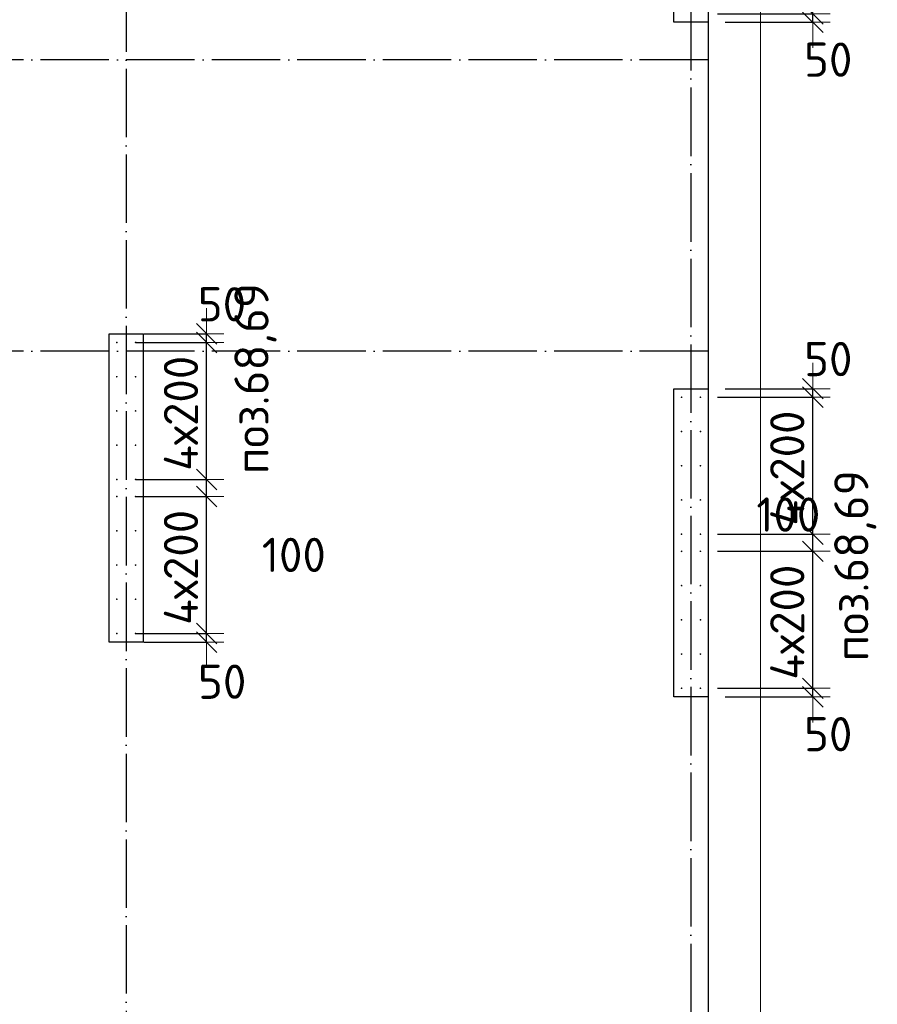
# Model space of a CAD drawing. Header units: millimetres. Extents: x 76517 to 124426, y -73423 to -21861.
# Tile 19 of 114: x 101128 to 106139, y -67116 to -61365. Entities that reach past the tile are written whole.
import ezdxf

# ---------------------------------------------------------------- set-up
doc = ezdxf.new("R2010")
doc.units = ezdxf.units.MM
doc.header["$PDMODE"] = 65
doc.linetypes.add('______11', pattern=[500, 400, -50, 0, -50])
doc.linetypes.add('______5', pattern=[1100, 800, -100, 100, -100])
for name, color, linetype, lineweight in [('Standard', 7, 'Continuous', 25), ('Арм.стержн. Выпуски', 180, 'Continuous', 35), ('Колонна (1)', 7, 'Continuous', 35), ('Размерная линия_ общее_1', 7, 'Continuous', 13), ('Фундамент_ общее', 7, 'Continuous', 35)]:
    doc.layers.add(name, color=color, linetype=linetype, lineweight=lineweight)
doc.layers.add('Осевая линия_ общее', color=7, linetype='______5', lineweight=13, true_color=0xa0a0a0)
doc.styles.add('ISOCPEUR', font='ISOCPEUR')
doc.dimstyles.new('DIMSTYLE_10', dxfattribs={"dimtxt": 200, "dimasz": 200, "dimexe": 0, "dimexo": 0, "dimgap": 100, "dimtad": 2, "dimdec": 0, "dimrnd": 5, "dimzin": 12, "dimdsep": 46, "dimtxsty": 'ISOCPEUR', "dimblk1": 'ALL_ML_STRICH', "dimblk2": 'ALL_ML_STRICH', "dimsah": 1, "dimcen": 0, "dimclrd": 7, "dimclre": 256, "dimclrt": 7, "dimadec": 0, "dimazin": 0, "dimtfac": 1, "dimtdec": 0, "dimtix": 1, "dimtmove": 2, "dimatfit": 3, "dimfxl": 0, "dimtvp": 1.2, "dimtzin": 0, "dimlwd": 0, "dimlwe": -3, "dimarcsym": 0})
doc.dimstyles.new('DIMSTYLE_15', dxfattribs={"dimtxt": 200, "dimasz": 200, "dimexe": 0, "dimexo": 0, "dimgap": 100, "dimtad": 0, "dimdec": 0, "dimrnd": 5, "dimzin": 12, "dimdsep": 46, "dimtxsty": 'ISOCPEUR', "dimblk1": 'ALL_ML_STRICH', "dimblk2": 'ALL_ML_STRICH', "dimsah": 1, "dimcen": 0, "dimclrd": 7, "dimclre": 256, "dimclrt": 7, "dimadec": 0, "dimazin": 0, "dimtfac": 1, "dimtdec": 0, "dimtix": 1, "dimtmove": 2, "dimatfit": 3, "dimfxl": 0, "dimtvp": 1.2, "dimtzin": 0, "dimlwd": 0, "dimlwe": -3, "dimarcsym": 0})
doc.dimstyles.new('DIMSTYLE_16', dxfattribs={"dimtxt": 200, "dimasz": 200, "dimexe": 0, "dimexo": 0, "dimgap": 100, "dimtad": 2, "dimdec": 0, "dimrnd": 5, "dimzin": 12, "dimdsep": 46, "dimtxsty": 'ISOCPEUR', "dimblk1": 'ALL_ML_STRICH', "dimblk2": 'ALL_ML_STRICH', "dimsah": 1, "dimcen": 0, "dimclrd": 7, "dimclre": 256, "dimclrt": 7, "dimadec": 0, "dimazin": 0, "dimtfac": 1, "dimtdec": 0, "dimtix": 1, "dimtmove": 2, "dimatfit": 3, "dimfxl": 0, "dimtzin": 0, "dimlwd": 0, "dimlwe": -3, "dimarcsym": 0})

# ---------------------------------------------------------------- blocks, each defined once
blk = doc.blocks.new('ALL_ML_STRICH')
at = {"color": 0, "linetype": 'ByBlock', "lineweight": -2}
for p, q in [((-0.3, -0.3), (0.3, 0.3)), ((0, -0.5), (0, 0.5)), ((-1, 0), (0.5, 0))]:
    blk.add_line(p, q, dxfattribs=at)
blk = doc.blocks.new('*D345')
at = {"layer": 'DEFPOINTS', "color": 7, "linetype": 'Continuous', "lineweight": 13, "transparency": 33554687}
for p in [(105105, -65270), (105150, -65320), (105762.5, -65320)]:
    blk.add_point(p, dxfattribs=at)
at = {"layer": 'Размерная линия_ общее_1', "color": 253, "linetype": 'Continuous', "lineweight": -2, "true_color": 0xa0a0a0, "transparency": 33554687}
for p, q in [((105205, -65270), (105762.5, -65270)), ((105250, -65320), (105762.5, -65320))]:
    blk.add_line(p, q, dxfattribs=at)
at = {"layer": 'Размерная линия_ общее_1', "color": 7, "linetype": 'Continuous', "lineweight": -2, "transparency": 33554687}
blk.add_line((105762.5, -65320), (105762.5, -65270), dxfattribs=at)
at = {"layer": 'Размерная линия_ общее_1', "color": 7, "linetype": 'Continuous', "lineweight": 13, "transparency": 33554687, "xscale": 200, "yscale": 200, "zscale": 200}
for p, rotation in [((105762.5, -65320), 270), ((105762.5, -65270), 90)]:
    blk.add_blockref('ALL_ML_STRICH', p, dxfattribs=dict(at, rotation=rotation))
at = {"layer": 'Размерная линия_ общее_1', "color": 7, "linetype": 'Continuous', "lineweight": 13, "transparency": 33554687, "insert": (105851.6, -65538), "char_height": 200, "width": 400, "attachment_point": 5, "style": 'ISOCPEUR'}
blk.add_mtext('\\A1;{50}', dxfattribs=at)
blk = doc.blocks.new('*D346')
at = {"layer": 'DEFPOINTS', "color": 7, "linetype": 'Continuous', "lineweight": 13, "transparency": 33554687}
for p in [(105105, -64470), (105105, -65270), (105762.5, -65270)]:
    blk.add_point(p, dxfattribs=at)
at = {"layer": 'Размерная линия_ общее_1', "color": 253, "linetype": 'Continuous', "lineweight": -2, "true_color": 0xa0a0a0, "transparency": 33554687}
for p, q in [((105205, -64470), (105762.5, -64470)), ((105205, -65270), (105762.5, -65270))]:
    blk.add_line(p, q, dxfattribs=at)
at = {"layer": 'Размерная линия_ общее_1', "color": 7, "linetype": 'Continuous', "lineweight": -2, "transparency": 33554687}
blk.add_line((105762.5, -65270), (105762.5, -64470), dxfattribs=at)
at = {"layer": 'Размерная линия_ общее_1', "color": 7, "linetype": 'Continuous', "lineweight": 13, "transparency": 33554687, "xscale": 200, "yscale": 200, "zscale": 200}
for p, rotation in [((105762.5, -64470), 90), ((105762.5, -65270), 270)]:
    blk.add_blockref('ALL_ML_STRICH', p, dxfattribs=dict(at, rotation=rotation))
at = {"layer": 'Размерная линия_ общее_1', "color": 7, "linetype": 'Continuous', "lineweight": 13, "transparency": 33554687, "insert": (105512.5, -65220), "char_height": 200, "width": 10, "attachment_point": 1, "rotation": 90, "line_spacing_factor": 0.60241, "style": 'ISOCPEUR'}
blk.add_mtext('4х200', dxfattribs=at)
blk = doc.blocks.new('*D347')
at = {"layer": 'DEFPOINTS', "color": 7, "linetype": 'Continuous', "lineweight": 13, "transparency": 33554687}
for p in [(105105, -64370), (105105, -64470), (105762.5, -64470)]:
    blk.add_point(p, dxfattribs=at)
at = {"layer": 'Размерная линия_ общее_1', "color": 253, "linetype": 'Continuous', "lineweight": -2, "true_color": 0xa0a0a0, "transparency": 33554687}
for p, q in [((105205, -64370), (105762.5, -64370)), ((105205, -64470), (105762.5, -64470))]:
    blk.add_line(p, q, dxfattribs=at)
at = {"layer": 'Размерная линия_ общее_1', "color": 7, "linetype": 'Continuous', "lineweight": -2, "transparency": 33554687}
blk.add_line((105762.5, -64470), (105762.5, -64370), dxfattribs=at)
at = {"layer": 'Размерная линия_ общее_1', "color": 7, "linetype": 'Continuous', "lineweight": 13, "transparency": 33554687, "xscale": 200, "yscale": 200, "zscale": 200}
for p, rotation in [((105762.5, -64470), 270), ((105762.5, -64370), 90)]:
    blk.add_blockref('ALL_ML_STRICH', p, dxfattribs=dict(at, rotation=rotation))
at = {"layer": 'Размерная линия_ общее_1', "color": 7, "linetype": 'Continuous', "lineweight": 13, "transparency": 33554687, "insert": (105618.6, -64255.3), "char_height": 200, "width": 600, "attachment_point": 5, "style": 'ISOCPEUR'}
blk.add_mtext('\\A1;{100}', dxfattribs=at)
blk = doc.blocks.new('*D348')
at = {"layer": 'DEFPOINTS', "color": 7, "linetype": 'Continuous', "lineweight": 13, "transparency": 33554687}
for p in [(105105, -63570), (105105, -64370), (105762.5, -64370)]:
    blk.add_point(p, dxfattribs=at)
at = {"layer": 'Размерная линия_ общее_1', "color": 253, "linetype": 'Continuous', "lineweight": -2, "true_color": 0xa0a0a0, "transparency": 33554687}
for p, q in [((105205, -63570), (105762.5, -63570)), ((105205, -64370), (105762.5, -64370))]:
    blk.add_line(p, q, dxfattribs=at)
at = {"layer": 'Размерная линия_ общее_1', "color": 7, "linetype": 'Continuous', "lineweight": -2, "transparency": 33554687}
blk.add_line((105762.5, -64370), (105762.5, -63570), dxfattribs=at)
at = {"layer": 'Размерная линия_ общее_1', "color": 7, "linetype": 'Continuous', "lineweight": 13, "transparency": 33554687, "xscale": 200, "yscale": 200, "zscale": 200}
for p, rotation in [((105762.5, -63570), 90), ((105762.5, -64370), 270)]:
    blk.add_blockref('ALL_ML_STRICH', p, dxfattribs=dict(at, rotation=rotation))
at = {"layer": 'Размерная линия_ общее_1', "color": 7, "linetype": 'Continuous', "lineweight": 13, "transparency": 33554687, "insert": (105512.5, -64320), "char_height": 200, "width": 10, "attachment_point": 1, "rotation": 90, "line_spacing_factor": 0.60241, "style": 'ISOCPEUR'}
blk.add_mtext('4х200', dxfattribs=at)
blk = doc.blocks.new('*D349')
at = {"layer": 'DEFPOINTS', "color": 7, "linetype": 'Continuous', "lineweight": 13, "transparency": 33554687}
for p in [(105150, -63520), (105105, -63570), (105762.5, -63570)]:
    blk.add_point(p, dxfattribs=at)
at = {"layer": 'Размерная линия_ общее_1', "color": 253, "linetype": 'Continuous', "lineweight": -2, "true_color": 0xa0a0a0, "transparency": 33554687}
for p, q in [((105250, -63520), (105762.5, -63520)), ((105205, -63570), (105762.5, -63570))]:
    blk.add_line(p, q, dxfattribs=at)
at = {"layer": 'Размерная линия_ общее_1', "color": 7, "linetype": 'Continuous', "lineweight": -2, "transparency": 33554687}
blk.add_line((105762.5, -63570), (105762.5, -63520), dxfattribs=at)
at = {"layer": 'Размерная линия_ общее_1', "color": 7, "linetype": 'Continuous', "lineweight": 13, "transparency": 33554687, "xscale": 200, "yscale": 200, "zscale": 200}
for p, rotation in [((105762.5, -63570), 270), ((105762.5, -63520), 90)]:
    blk.add_blockref('ALL_ML_STRICH', p, dxfattribs=dict(at, rotation=rotation))
at = {"layer": 'Размерная линия_ общее_1', "color": 7, "linetype": 'Continuous', "lineweight": 13, "transparency": 33554687, "insert": (105852, -63347), "char_height": 200, "width": 400, "attachment_point": 5, "style": 'ISOCPEUR'}
blk.add_mtext('\\A1;{50}', dxfattribs=at)
blk = doc.blocks.new('*D460')
at = {"layer": 'DEFPOINTS', "color": 7, "linetype": 'Continuous', "lineweight": 13, "transparency": 33554687}
for p in [(101707.1, -64950), (101752.1, -65000), (102220, -65000)]:
    blk.add_point(p, dxfattribs=at)
at = {"layer": 'Размерная линия_ общее_1', "color": 253, "linetype": 'Continuous', "lineweight": -2, "true_color": 0xa0a0a0, "transparency": 33554687}
for p, q in [((101807.1, -64950), (102220, -64950)), ((101852.1, -65000), (102220, -65000))]:
    blk.add_line(p, q, dxfattribs=at)
at = {"layer": 'Размерная линия_ общее_1', "color": 7, "linetype": 'Continuous', "lineweight": -2, "transparency": 33554687}
blk.add_line((102220, -65000), (102220, -64950), dxfattribs=at)
at = {"layer": 'Размерная линия_ общее_1', "color": 7, "linetype": 'Continuous', "lineweight": 13, "transparency": 33554687, "xscale": 200, "yscale": 200, "zscale": 200}
for p, rotation in [((102220, -65000), 270), ((102220, -64950), 90)]:
    blk.add_blockref('ALL_ML_STRICH', p, dxfattribs=dict(at, rotation=rotation))
at = {"layer": 'Размерная линия_ общее_1', "color": 7, "linetype": 'Continuous', "lineweight": 13, "transparency": 33554687, "insert": (102310.7, -65231.6), "char_height": 200, "width": 400, "attachment_point": 5, "style": 'ISOCPEUR'}
blk.add_mtext('\\A1;{50}', dxfattribs=at)
blk = doc.blocks.new('*D461')
at = {"layer": 'DEFPOINTS', "color": 7, "linetype": 'Continuous', "lineweight": 13, "transparency": 33554687}
for p in [(101707.1, -64150), (101707.1, -64950), (102220, -64950)]:
    blk.add_point(p, dxfattribs=at)
at = {"layer": 'Размерная линия_ общее_1', "color": 253, "linetype": 'Continuous', "lineweight": -2, "true_color": 0xa0a0a0, "transparency": 33554687}
for p, q in [((101807.1, -64150), (102220, -64150)), ((101807.1, -64950), (102220, -64950))]:
    blk.add_line(p, q, dxfattribs=at)
at = {"layer": 'Размерная линия_ общее_1', "color": 7, "linetype": 'Continuous', "lineweight": -2, "transparency": 33554687}
blk.add_line((102220, -64950), (102220, -64150), dxfattribs=at)
at = {"layer": 'Размерная линия_ общее_1', "color": 7, "linetype": 'Continuous', "lineweight": 13, "transparency": 33554687, "xscale": 200, "yscale": 200, "zscale": 200}
for p, rotation in [((102220, -64150), 90), ((102220, -64950), 270)]:
    blk.add_blockref('ALL_ML_STRICH', p, dxfattribs=dict(at, rotation=rotation))
at = {"layer": 'Размерная линия_ общее_1', "color": 7, "linetype": 'Continuous', "lineweight": 13, "transparency": 33554687, "insert": (101970, -64900), "char_height": 200, "width": 10, "attachment_point": 1, "rotation": 90, "line_spacing_factor": 0.60241, "style": 'ISOCPEUR'}
blk.add_mtext('4х200', dxfattribs=at)
blk = doc.blocks.new('*D462')
at = {"layer": 'DEFPOINTS', "color": 7, "linetype": 'Continuous', "lineweight": 13, "transparency": 33554687}
for p in [(101707.1, -64050), (101707.1, -64150), (102220, -64150)]:
    blk.add_point(p, dxfattribs=at)
at = {"layer": 'Размерная линия_ общее_1', "color": 253, "linetype": 'Continuous', "lineweight": -2, "true_color": 0xa0a0a0, "transparency": 33554687}
for p, q in [((101807.1, -64050), (102220, -64050)), ((101807.1, -64150), (102220, -64150))]:
    blk.add_line(p, q, dxfattribs=at)
at = {"layer": 'Размерная линия_ общее_1', "color": 7, "linetype": 'Continuous', "lineweight": -2, "transparency": 33554687}
blk.add_line((102220, -64150), (102220, -64050), dxfattribs=at)
at = {"layer": 'Размерная линия_ общее_1', "color": 7, "linetype": 'Continuous', "lineweight": 13, "transparency": 33554687, "xscale": 200, "yscale": 200, "zscale": 200}
for p, rotation in [((102220, -64150), 270), ((102220, -64050), 90)]:
    blk.add_blockref('ALL_ML_STRICH', p, dxfattribs=dict(at, rotation=rotation))
at = {"layer": 'Размерная линия_ общее_1', "color": 7, "linetype": 'Continuous', "lineweight": 13, "transparency": 33554687, "insert": (102729.6, -64490.8), "char_height": 200, "width": 600, "attachment_point": 5, "style": 'ISOCPEUR'}
blk.add_mtext('\\A1;{100}', dxfattribs=at)
blk = doc.blocks.new('*D463')
at = {"layer": 'DEFPOINTS', "color": 7, "linetype": 'Continuous', "lineweight": 13, "transparency": 33554687}
for p in [(101707.1, -63250), (101707.1, -64050), (102220, -64050)]:
    blk.add_point(p, dxfattribs=at)
at = {"layer": 'Размерная линия_ общее_1', "color": 253, "linetype": 'Continuous', "lineweight": -2, "true_color": 0xa0a0a0, "transparency": 33554687}
for p, q in [((101807.1, -63250), (102220, -63250)), ((101807.1, -64050), (102220, -64050))]:
    blk.add_line(p, q, dxfattribs=at)
at = {"layer": 'Размерная линия_ общее_1', "color": 7, "linetype": 'Continuous', "lineweight": -2, "transparency": 33554687}
blk.add_line((102220, -64050), (102220, -63250), dxfattribs=at)
at = {"layer": 'Размерная линия_ общее_1', "color": 7, "linetype": 'Continuous', "lineweight": 13, "transparency": 33554687, "xscale": 200, "yscale": 200, "zscale": 200}
for p, rotation in [((102220, -63250), 90), ((102220, -64050), 270)]:
    blk.add_blockref('ALL_ML_STRICH', p, dxfattribs=dict(at, rotation=rotation))
at = {"layer": 'Размерная линия_ общее_1', "color": 7, "linetype": 'Continuous', "lineweight": 13, "transparency": 33554687, "insert": (101970, -64000), "char_height": 200, "width": 10, "attachment_point": 1, "rotation": 90, "line_spacing_factor": 0.60241, "style": 'ISOCPEUR'}
blk.add_mtext('4х200', dxfattribs=at)
blk = doc.blocks.new('*D464')
at = {"layer": 'DEFPOINTS', "color": 7, "linetype": 'Continuous', "lineweight": 13, "transparency": 33554687}
for p in [(101752.1, -63200), (101707.1, -63250), (102220, -63250)]:
    blk.add_point(p, dxfattribs=at)
at = {"layer": 'Размерная линия_ общее_1', "color": 253, "linetype": 'Continuous', "lineweight": -2, "true_color": 0xa0a0a0, "transparency": 33554687}
for p, q in [((101852.1, -63200), (102220, -63200)), ((101807.1, -63250), (102220, -63250))]:
    blk.add_line(p, q, dxfattribs=at)
at = {"layer": 'Размерная линия_ общее_1', "color": 7, "linetype": 'Continuous', "lineweight": -2, "transparency": 33554687}
blk.add_line((102220, -63250), (102220, -63200), dxfattribs=at)
at = {"layer": 'Размерная линия_ общее_1', "color": 7, "linetype": 'Continuous', "lineweight": 13, "transparency": 33554687, "xscale": 200, "yscale": 200, "zscale": 200}
for p, rotation in [((102220, -63250), 270), ((102220, -63200), 90)]:
    blk.add_blockref('ALL_ML_STRICH', p, dxfattribs=dict(at, rotation=rotation))
at = {"layer": 'Размерная линия_ общее_1', "color": 7, "linetype": 'Continuous', "lineweight": 13, "transparency": 33554687, "insert": (102309.5, -63027), "char_height": 200, "width": 400, "attachment_point": 5, "style": 'ISOCPEUR'}
blk.add_mtext('\\A1;{50}', dxfattribs=at)
blk = doc.blocks.new('*D540')
at = {"layer": 'DEFPOINTS', "color": 7, "linetype": 'Continuous', "lineweight": 13, "transparency": 33554687}
for p in [(105105, -61330), (105150, -61380), (105762.5, -61380)]:
    blk.add_point(p, dxfattribs=at)
at = {"layer": 'Размерная линия_ общее_1', "color": 253, "linetype": 'Continuous', "lineweight": -2, "true_color": 0xa0a0a0, "transparency": 33554687}
for p, q in [((105205, -61330), (105762.5, -61330)), ((105250, -61380), (105762.5, -61380))]:
    blk.add_line(p, q, dxfattribs=at)
at = {"layer": 'Размерная линия_ общее_1', "color": 7, "linetype": 'Continuous', "lineweight": -2, "transparency": 33554687}
blk.add_line((105762.5, -61380), (105762.5, -61330), dxfattribs=at)
at = {"layer": 'Размерная линия_ общее_1', "color": 7, "linetype": 'Continuous', "lineweight": 13, "transparency": 33554687, "xscale": 200, "yscale": 200, "zscale": 200}
for p, rotation in [((105762.5, -61380), 270), ((105762.5, -61330), 90)]:
    blk.add_blockref('ALL_ML_STRICH', p, dxfattribs=dict(at, rotation=rotation))
at = {"layer": 'Размерная линия_ общее_1', "color": 7, "linetype": 'Continuous', "lineweight": 13, "transparency": 33554687, "insert": (105851.6, -61598), "char_height": 200, "width": 400, "attachment_point": 5, "style": 'ISOCPEUR'}
blk.add_mtext('\\A1;{50}', dxfattribs=at)
blk = doc.blocks.new('*D541')
at = {"layer": 'DEFPOINTS', "color": 7, "linetype": 'Continuous', "lineweight": 13, "transparency": 33554687}
for p in [(105105, -60530), (105105, -61330), (105762.5, -61330)]:
    blk.add_point(p, dxfattribs=at)
at = {"layer": 'Размерная линия_ общее_1', "color": 253, "linetype": 'Continuous', "lineweight": -2, "true_color": 0xa0a0a0, "transparency": 33554687}
for p, q in [((105205, -60530), (105762.5, -60530)), ((105205, -61330), (105762.5, -61330))]:
    blk.add_line(p, q, dxfattribs=at)
at = {"layer": 'Размерная линия_ общее_1', "color": 7, "linetype": 'Continuous', "lineweight": -2, "transparency": 33554687}
blk.add_line((105762.5, -61330), (105762.5, -60530), dxfattribs=at)
at = {"layer": 'Размерная линия_ общее_1', "color": 7, "linetype": 'Continuous', "lineweight": 13, "transparency": 33554687, "xscale": 200, "yscale": 200, "zscale": 200}
for p, rotation in [((105762.5, -60530), 90), ((105762.5, -61330), 270)]:
    blk.add_blockref('ALL_ML_STRICH', p, dxfattribs=dict(at, rotation=rotation))
at = {"layer": 'Размерная линия_ общее_1', "color": 7, "linetype": 'Continuous', "lineweight": 13, "transparency": 33554687, "insert": (105512.5, -61280), "char_height": 200, "width": 10, "attachment_point": 1, "rotation": 90, "line_spacing_factor": 0.60241, "style": 'ISOCPEUR'}
blk.add_mtext('4х200', dxfattribs=at)

msp = doc.modelspace()

# ---------------------------------------------------------------- hatches: boundary and pattern name
at = {"layer": 'Арм.стержн. Выпуски', "linetype": 'Continuous', "lineweight": 35, "transparency": 33554687}
for points in [[(101700, -63250), (101699.6, -63248.1), (101698.5, -63246.5), (101696.9, -63245.4), (101695, -63245), (101693.1, -63245.4), (101691.5, -63246.5), (101690.4, -63248.1), (101690, -63250), (101690.4, -63251.9), (101691.5, -63253.5), (101693.1, -63254.6), (101695, -63255), (101696.9, -63254.6), (101698.5, -63253.5), (101699.6, -63251.9)], [(101810, -63250), (101809.6, -63248.1), (101808.5, -63246.5), (101806.9, -63245.4), (101805, -63245), (101803.1, -63245.4), (101801.5, -63246.5), (101800.4, -63248.1), (101800, -63250), (101800.4, -63251.9), (101801.5, -63253.5), (101803.1, -63254.6), (101805, -63255), (101806.9, -63254.6), (101808.5, -63253.5), (101809.6, -63251.9)], [(101700, -63450), (101699.6, -63448.1), (101698.5, -63446.5), (101696.9, -63445.4), (101695, -63445), (101693.1, -63445.4), (101691.5, -63446.5), (101690.4, -63448.1), (101690, -63450), (101690.4, -63451.9), (101691.5, -63453.5), (101693.1, -63454.6), (101695, -63455), (101696.9, -63454.6), (101698.5, -63453.5), (101699.6, -63451.9)], [(101810, -63450), (101809.6, -63448.1), (101808.5, -63446.5), (101806.9, -63445.4), (101805, -63445), (101803.1, -63445.4), (101801.5, -63446.5), (101800.4, -63448.1), (101800, -63450), (101800.4, -63451.9), (101801.5, -63453.5), (101803.1, -63454.6), (101805, -63455), (101806.9, -63454.6), (101808.5, -63453.5), (101809.6, -63451.9)], [(105000, -63570), (104999.6, -63568.1), (104998.5, -63566.5), (104996.9, -63565.4), (104995, -63565), (104993.1, -63565.4), (104991.5, -63566.5), (104990.4, -63568.1), (104990, -63570), (104990.4, -63571.9), (104991.5, -63573.5), (104993.1, -63574.6), (104995, -63575), (104996.9, -63574.6), (104998.5, -63573.5), (104999.6, -63571.9)], [(105110, -63570), (105109.6, -63568.1), (105108.5, -63566.5), (105106.9, -63565.4), (105105, -63565), (105103.1, -63565.4), (105101.5, -63566.5), (105100.4, -63568.1), (105100, -63570), (105100.4, -63571.9), (105101.5, -63573.5), (105103.1, -63574.6), (105105, -63575), (105106.9, -63574.6), (105108.5, -63573.5), (105109.6, -63571.9)], [(101700, -63650), (101699.6, -63648.1), (101698.5, -63646.5), (101696.9, -63645.4), (101695, -63645), (101693.1, -63645.4), (101691.5, -63646.5), (101690.4, -63648.1), (101690, -63650), (101690.4, -63651.9), (101691.5, -63653.5), (101693.1, -63654.6), (101695, -63655), (101696.9, -63654.6), (101698.5, -63653.5), (101699.6, -63651.9)], [(101810, -63650), (101809.6, -63648.1), (101808.5, -63646.5), (101806.9, -63645.4), (101805, -63645), (101803.1, -63645.4), (101801.5, -63646.5), (101800.4, -63648.1), (101800, -63650), (101800.4, -63651.9), (101801.5, -63653.5), (101803.1, -63654.6), (101805, -63655), (101806.9, -63654.6), (101808.5, -63653.5), (101809.6, -63651.9)], [(105000, -63770), (104999.6, -63768.1), (104998.5, -63766.5), (104996.9, -63765.4), (104995, -63765), (104993.1, -63765.4), (104991.5, -63766.5), (104990.4, -63768.1), (104990, -63770), (104990.4, -63771.9), (104991.5, -63773.5), (104993.1, -63774.6), (104995, -63775), (104996.9, -63774.6), (104998.5, -63773.5), (104999.6, -63771.9)], [(105110, -63770), (105109.6, -63768.1), (105108.5, -63766.5), (105106.9, -63765.4), (105105, -63765), (105103.1, -63765.4), (105101.5, -63766.5), (105100.4, -63768.1), (105100, -63770), (105100.4, -63771.9), (105101.5, -63773.5), (105103.1, -63774.6), (105105, -63775), (105106.9, -63774.6), (105108.5, -63773.5), (105109.6, -63771.9)], [(101700, -63850), (101699.6, -63848.1), (101698.5, -63846.5), (101696.9, -63845.4), (101695, -63845), (101693.1, -63845.4), (101691.5, -63846.5), (101690.4, -63848.1), (101690, -63850), (101690.4, -63851.9), (101691.5, -63853.5), (101693.1, -63854.6), (101695, -63855), (101696.9, -63854.6), (101698.5, -63853.5), (101699.6, -63851.9)], [(101810, -63850), (101809.6, -63848.1), (101808.5, -63846.5), (101806.9, -63845.4), (101805, -63845), (101803.1, -63845.4), (101801.5, -63846.5), (101800.4, -63848.1), (101800, -63850), (101800.4, -63851.9), (101801.5, -63853.5), (101803.1, -63854.6), (101805, -63855), (101806.9, -63854.6), (101808.5, -63853.5), (101809.6, -63851.9)], [(105000, -63970), (104999.6, -63968.1), (104998.5, -63966.5), (104996.9, -63965.4), (104995, -63965), (104993.1, -63965.4), (104991.5, -63966.5), (104990.4, -63968.1), (104990, -63970), (104990.4, -63971.9), (104991.5, -63973.5), (104993.1, -63974.6), (104995, -63975), (104996.9, -63974.6), (104998.5, -63973.5), (104999.6, -63971.9)], [(105110, -63970), (105109.6, -63968.1), (105108.5, -63966.5), (105106.9, -63965.4), (105105, -63965), (105103.1, -63965.4), (105101.5, -63966.5), (105100.4, -63968.1), (105100, -63970), (105100.4, -63971.9), (105101.5, -63973.5), (105103.1, -63974.6), (105105, -63975), (105106.9, -63974.6), (105108.5, -63973.5), (105109.6, -63971.9)], [(101700, -64050), (101699.6, -64048.1), (101698.5, -64046.5), (101696.9, -64045.4), (101695, -64045), (101693.1, -64045.4), (101691.5, -64046.5), (101690.4, -64048.1), (101690, -64050), (101690.4, -64051.9), (101691.5, -64053.5), (101693.1, -64054.6), (101695, -64055), (101696.9, -64054.6), (101698.5, -64053.5), (101699.6, -64051.9)], [(101810, -64050), (101809.6, -64048.1), (101808.5, -64046.5), (101806.9, -64045.4), (101805, -64045), (101803.1, -64045.4), (101801.5, -64046.5), (101800.4, -64048.1), (101800, -64050), (101800.4, -64051.9), (101801.5, -64053.5), (101803.1, -64054.6), (101805, -64055), (101806.9, -64054.6), (101808.5, -64053.5), (101809.6, -64051.9)], [(101700, -64150), (101699.6, -64148.1), (101698.5, -64146.5), (101696.9, -64145.4), (101695, -64145), (101693.1, -64145.4), (101691.5, -64146.5), (101690.4, -64148.1), (101690, -64150), (101690.4, -64151.9), (101691.5, -64153.5), (101693.1, -64154.6), (101695, -64155), (101696.9, -64154.6), (101698.5, -64153.5), (101699.6, -64151.9)], [(101810, -64150), (101809.6, -64148.1), (101808.5, -64146.5), (101806.9, -64145.4), (101805, -64145), (101803.1, -64145.4), (101801.5, -64146.5), (101800.4, -64148.1), (101800, -64150), (101800.4, -64151.9), (101801.5, -64153.5), (101803.1, -64154.6), (101805, -64155), (101806.9, -64154.6), (101808.5, -64153.5), (101809.6, -64151.9)], [(105000, -64170), (104999.6, -64168.1), (104998.5, -64166.5), (104996.9, -64165.4), (104995, -64165), (104993.1, -64165.4), (104991.5, -64166.5), (104990.4, -64168.1), (104990, -64170), (104990.4, -64171.9), (104991.5, -64173.5), (104993.1, -64174.6), (104995, -64175), (104996.9, -64174.6), (104998.5, -64173.5), (104999.6, -64171.9)], [(105110, -64170), (105109.6, -64168.1), (105108.5, -64166.5), (105106.9, -64165.4), (105105, -64165), (105103.1, -64165.4), (105101.5, -64166.5), (105100.4, -64168.1), (105100, -64170), (105100.4, -64171.9), (105101.5, -64173.5), (105103.1, -64174.6), (105105, -64175), (105106.9, -64174.6), (105108.5, -64173.5), (105109.6, -64171.9)], [(101700, -64350), (101699.6, -64348.1), (101698.5, -64346.5), (101696.9, -64345.4), (101695, -64345), (101693.1, -64345.4), (101691.5, -64346.5), (101690.4, -64348.1), (101690, -64350), (101690.4, -64351.9), (101691.5, -64353.5), (101693.1, -64354.6), (101695, -64355), (101696.9, -64354.6), (101698.5, -64353.5), (101699.6, -64351.9)], [(101810, -64350), (101809.6, -64348.1), (101808.5, -64346.5), (101806.9, -64345.4), (101805, -64345), (101803.1, -64345.4), (101801.5, -64346.5), (101800.4, -64348.1), (101800, -64350), (101800.4, -64351.9), (101801.5, -64353.5), (101803.1, -64354.6), (101805, -64355), (101806.9, -64354.6), (101808.5, -64353.5), (101809.6, -64351.9)], [(105000, -64370), (104999.6, -64368.1), (104998.5, -64366.5), (104996.9, -64365.4), (104995, -64365), (104993.1, -64365.4), (104991.5, -64366.5), (104990.4, -64368.1), (104990, -64370), (104990.4, -64371.9), (104991.5, -64373.5), (104993.1, -64374.6), (104995, -64375), (104996.9, -64374.6), (104998.5, -64373.5), (104999.6, -64371.9)], [(105110, -64370), (105109.6, -64368.1), (105108.5, -64366.5), (105106.9, -64365.4), (105105, -64365), (105103.1, -64365.4), (105101.5, -64366.5), (105100.4, -64368.1), (105100, -64370), (105100.4, -64371.9), (105101.5, -64373.5), (105103.1, -64374.6), (105105, -64375), (105106.9, -64374.6), (105108.5, -64373.5), (105109.6, -64371.9)], [(105000, -64470), (104999.6, -64468.1), (104998.5, -64466.5), (104996.9, -64465.4), (104995, -64465), (104993.1, -64465.4), (104991.5, -64466.5), (104990.4, -64468.1), (104990, -64470), (104990.4, -64471.9), (104991.5, -64473.5), (104993.1, -64474.6), (104995, -64475), (104996.9, -64474.6), (104998.5, -64473.5), (104999.6, -64471.9)], [(105110, -64470), (105109.6, -64468.1), (105108.5, -64466.5), (105106.9, -64465.4), (105105, -64465), (105103.1, -64465.4), (105101.5, -64466.5), (105100.4, -64468.1), (105100, -64470), (105100.4, -64471.9), (105101.5, -64473.5), (105103.1, -64474.6), (105105, -64475), (105106.9, -64474.6), (105108.5, -64473.5), (105109.6, -64471.9)], [(101700, -64550), (101699.6, -64548.1), (101698.5, -64546.5), (101696.9, -64545.4), (101695, -64545), (101693.1, -64545.4), (101691.5, -64546.5), (101690.4, -64548.1), (101690, -64550), (101690.4, -64551.9), (101691.5, -64553.5), (101693.1, -64554.6), (101695, -64555), (101696.9, -64554.6), (101698.5, -64553.5), (101699.6, -64551.9)], [(101810, -64550), (101809.6, -64548.1), (101808.5, -64546.5), (101806.9, -64545.4), (101805, -64545), (101803.1, -64545.4), (101801.5, -64546.5), (101800.4, -64548.1), (101800, -64550), (101800.4, -64551.9), (101801.5, -64553.5), (101803.1, -64554.6), (101805, -64555), (101806.9, -64554.6), (101808.5, -64553.5), (101809.6, -64551.9)], [(105000, -64670), (104999.6, -64668.1), (104998.5, -64666.5), (104996.9, -64665.4), (104995, -64665), (104993.1, -64665.4), (104991.5, -64666.5), (104990.4, -64668.1), (104990, -64670), (104990.4, -64671.9), (104991.5, -64673.5), (104993.1, -64674.6), (104995, -64675), (104996.9, -64674.6), (104998.5, -64673.5), (104999.6, -64671.9)], [(105110, -64670), (105109.6, -64668.1), (105108.5, -64666.5), (105106.9, -64665.4), (105105, -64665), (105103.1, -64665.4), (105101.5, -64666.5), (105100.4, -64668.1), (105100, -64670), (105100.4, -64671.9), (105101.5, -64673.5), (105103.1, -64674.6), (105105, -64675), (105106.9, -64674.6), (105108.5, -64673.5), (105109.6, -64671.9)], [(101700, -64750), (101699.6, -64748.1), (101698.5, -64746.5), (101696.9, -64745.4), (101695, -64745), (101693.1, -64745.4), (101691.5, -64746.5), (101690.4, -64748.1), (101690, -64750), (101690.4, -64751.9), (101691.5, -64753.5), (101693.1, -64754.6), (101695, -64755), (101696.9, -64754.6), (101698.5, -64753.5), (101699.6, -64751.9)], [(101810, -64750), (101809.6, -64748.1), (101808.5, -64746.5), (101806.9, -64745.4), (101805, -64745), (101803.1, -64745.4), (101801.5, -64746.5), (101800.4, -64748.1), (101800, -64750), (101800.4, -64751.9), (101801.5, -64753.5), (101803.1, -64754.6), (101805, -64755), (101806.9, -64754.6), (101808.5, -64753.5), (101809.6, -64751.9)], [(105000, -64870), (104999.6, -64868.1), (104998.5, -64866.5), (104996.9, -64865.4), (104995, -64865), (104993.1, -64865.4), (104991.5, -64866.5), (104990.4, -64868.1), (104990, -64870), (104990.4, -64871.9), (104991.5, -64873.5), (104993.1, -64874.6), (104995, -64875), (104996.9, -64874.6), (104998.5, -64873.5), (104999.6, -64871.9)], [(105110, -64870), (105109.6, -64868.1), (105108.5, -64866.5), (105106.9, -64865.4), (105105, -64865), (105103.1, -64865.4), (105101.5, -64866.5), (105100.4, -64868.1), (105100, -64870), (105100.4, -64871.9), (105101.5, -64873.5), (105103.1, -64874.6), (105105, -64875), (105106.9, -64874.6), (105108.5, -64873.5), (105109.6, -64871.9)], [(101700, -64950), (101699.6, -64948.1), (101698.5, -64946.5), (101696.9, -64945.4), (101695, -64945), (101693.1, -64945.4), (101691.5, -64946.5), (101690.4, -64948.1), (101690, -64950), (101690.4, -64951.9), (101691.5, -64953.5), (101693.1, -64954.6), (101695, -64955), (101696.9, -64954.6), (101698.5, -64953.5), (101699.6, -64951.9)], [(101810, -64950), (101809.6, -64948.1), (101808.5, -64946.5), (101806.9, -64945.4), (101805, -64945), (101803.1, -64945.4), (101801.5, -64946.5), (101800.4, -64948.1), (101800, -64950), (101800.4, -64951.9), (101801.5, -64953.5), (101803.1, -64954.6), (101805, -64955), (101806.9, -64954.6), (101808.5, -64953.5), (101809.6, -64951.9)], [(105000, -65070), (104999.6, -65068.1), (104998.5, -65066.5), (104996.9, -65065.4), (104995, -65065), (104993.1, -65065.4), (104991.5, -65066.5), (104990.4, -65068.1), (104990, -65070), (104990.4, -65071.9), (104991.5, -65073.5), (104993.1, -65074.6), (104995, -65075), (104996.9, -65074.6), (104998.5, -65073.5), (104999.6, -65071.9)], [(105110, -65070), (105109.6, -65068.1), (105108.5, -65066.5), (105106.9, -65065.4), (105105, -65065), (105103.1, -65065.4), (105101.5, -65066.5), (105100.4, -65068.1), (105100, -65070), (105100.4, -65071.9), (105101.5, -65073.5), (105103.1, -65074.6), (105105, -65075), (105106.9, -65074.6), (105108.5, -65073.5), (105109.6, -65071.9)], [(105000, -65270), (104999.6, -65268.1), (104998.5, -65266.5), (104996.9, -65265.4), (104995, -65265), (104993.1, -65265.4), (104991.5, -65266.5), (104990.4, -65268.1), (104990, -65270), (104990.4, -65271.9), (104991.5, -65273.5), (104993.1, -65274.6), (104995, -65275), (104996.9, -65274.6), (104998.5, -65273.5), (104999.6, -65271.9)], [(105110, -65270), (105109.6, -65268.1), (105108.5, -65266.5), (105106.9, -65265.4), (105105, -65265), (105103.1, -65265.4), (105101.5, -65266.5), (105100.4, -65268.1), (105100, -65270), (105100.4, -65271.9), (105101.5, -65273.5), (105103.1, -65274.6), (105105, -65275), (105106.9, -65274.6), (105108.5, -65273.5), (105109.6, -65271.9)]]:
    msp.add_hatch(color=4, dxfattribs=at).paths.add_polyline_path(points)

# ---------------------------------------------------------------- linework, layer by layer
at = {"layer": 'Standard', "color": 7, "linetype": 'Continuous', "lineweight": 13, "transparency": 33554687}
msp.add_lwpolyline([(79182.6, -70750), (105457, -70750), (105457, -23310), (79182.6, -23310), (79182.6, -70750)], dxfattribs=at)
at = {"layer": 'Колонна (1)', "color": 7, "lineweight": 25, "transparency": 33554687}
for p, q in [((104950, -61380), (104950, -59580)), ((105150, -59580), (105150, -61380)), ((105150, -61380), (104950, -61380)), ((101650, -65000), (101650, -63200)), ((101650, -63200), (101850, -63200)), ((101850, -63200), (101850, -65000)), ((104950, -65320), (104950, -63520)), ((104950, -63520), (105150, -63520)), ((105150, -63520), (105150, -65320)), ((101850, -65000), (101650, -65000)), ((105150, -65320), (104950, -65320))]:
    msp.add_line(p, q, dxfattribs=at)
at = {"layer": 'Колонна (1)', "color": 7, "linetype": 'Continuous', "lineweight": 25, "transparency": 33554687}
for p, q in [((104950, -61380), (104950, -59580)), ((105150, -59580), (105150, -61380)), ((105150, -61380), (104950, -61380)), ((101650, -65000), (101650, -63200)), ((101650, -63200), (101850, -63200)), ((101850, -63200), (101850, -65000)), ((104950, -65320), (104950, -63520)), ((104950, -63520), (105150, -63520)), ((105150, -63520), (105150, -65320)), ((101850, -65000), (101650, -65000)), ((105150, -65320), (104950, -65320))]:
    msp.add_line(p, q, dxfattribs=at)
at = {"layer": 'Осевая линия_ общее', "color": 253, "linetype": '______11', "lineweight": -3, "true_color": 0xa0a0a0, "transparency": 33554687}
for p, q in [((101750, -52150), (101750, -72827.9)), ((105050, -55260), (105050, -72827.9)), ((105150, -61600), (77142.2, -61600)), ((105150, -63300), (77142.2, -63300))]:
    msp.add_line(p, q, dxfattribs=at)
at = {"layer": 'Фундамент_ общее', "color": 7, "lineweight": 25, "transparency": 33554687}
for p, q in [((105150, -61380), (105150, -63520)), ((105150, -65320), (105150, -67550))]:
    msp.add_line(p, q, dxfattribs=at)
at = {"layer": 'Фундамент_ общее', "color": 7, "linetype": 'Continuous', "lineweight": 25, "transparency": 33554687}
for p, q in [((105150, -61380), (105150, -63520)), ((105150, -65320), (105150, -67550))]:
    msp.add_line(p, q, dxfattribs=at)

# ---------------------------------------------------------------- texts
at = {"layer": 'Standard', "color": 7, "linetype": 'Continuous', "lineweight": 13, "transparency": 33554687, "char_height": 200, "width": 1196.491, "attachment_point": 2, "rotation": 90, "style": 'ISOCPEUR'}
for insert in [(102382.1, -63460.9), (105886.8, -64554.3)]:
    msp.add_mtext('\\A1;{\\fISOCPEUR|i0|b0;\\H200.000000;\\W1.000000;\\C7;поз.68,69}\\P', dxfattribs=dict(at, insert=insert))

# ---------------------------------------------------------------- dimensions: what is measured, and where the dimension line sits
at = {"layer": 'Размерная линия_ общее_1', "color": 7, "linetype": 'Continuous', "lineweight": 13, "transparency": 33554687}
for base, p1, p2, picture, middle in [((105762.5, -60530), (105205, -61330), (105205, -60530), '*D541', (105762.5, -60830)), ((102220, -63250), (101807.1, -64050), (101807.1, -63250), '*D463', (102220, -63550)), ((105762.5, -63570), (105205, -64370), (105205, -63570), '*D348', (105762.5, -63870)), ((102220, -64150), (101807.1, -64950), (101807.1, -64150), '*D461', (102220, -64450)), ((105762.5, -64470), (105205, -65270), (105205, -64470), '*D346', (105762.5, -64770))]:
    dim = msp.add_linear_dim(base=base, p1=p1, p2=p2, angle=90, text='4х200', dimstyle='DIMSTYLE_16', override={"dimpost": '<>', "dimclrd": 7, "dimclre": 253, "dimclrt": 7, "dimlwd": 0, "dimlwe": 65533}, dxfattribs=at)
    dim.commit()
    dim.dimension.update_dxf_attribs({"geometry": picture, "text_midpoint": middle, "dimtype": 160})
for base, p1, p2, dimstyle, picture, middle in [((105762.5, -61330), (105250, -61380), (105205, -61330), 'DIMSTYLE_10', '*D540', (105851.6, -61598)), ((102220, -63200), (101807.1, -63250), (101852.1, -63200), 'DIMSTYLE_10', '*D464', (102309.5, -63027)), ((105762.5, -63520), (105205, -63570), (105250, -63520), 'DIMSTYLE_10', '*D349', (105852, -63347)), ((102220, -64050), (101807.1, -64150), (101807.1, -64050), 'DIMSTYLE_15', '*D462', (102729.6, -64490.8)), ((105762.5, -64370), (105205, -64470), (105205, -64370), 'DIMSTYLE_10', '*D347', (105618.6, -64255.3)), ((102220, -64950), (101852.1, -65000), (101807.1, -64950), 'DIMSTYLE_10', '*D460', (102310.7, -65231.6)), ((105762.5, -65270), (105250, -65320), (105205, -65270), 'DIMSTYLE_10', '*D345', (105851.6, -65538))]:
    dim = msp.add_linear_dim(base=base, p1=p1, p2=p2, angle=90, dimstyle=dimstyle, override={"dimpost": '<>', "dimclrd": 7, "dimclre": 253, "dimclrt": 7, "dimlwd": 0, "dimlwe": 65533}, dxfattribs=at)
    dim.commit()
    dim.dimension.update_dxf_attribs({"geometry": picture, "text_midpoint": middle, "dimtype": 160})

doc.saveas('drawing.dxf')
